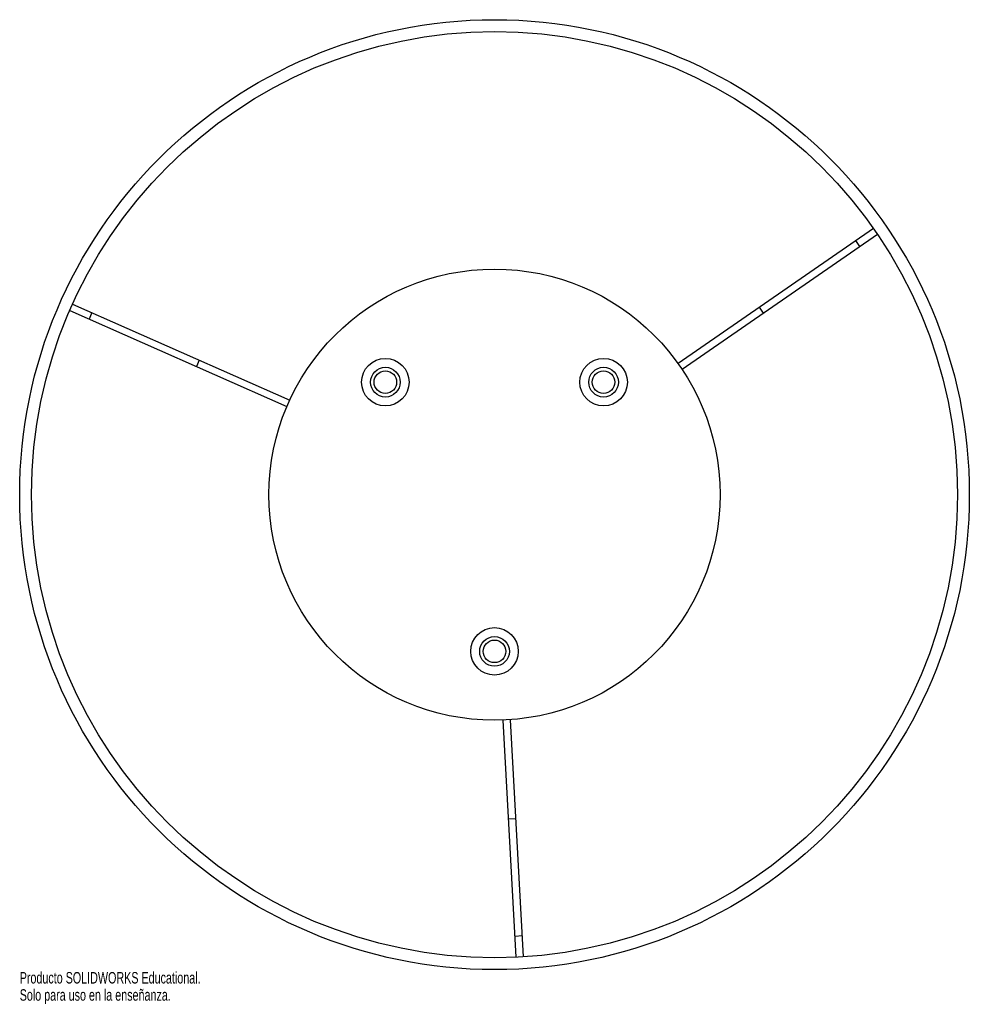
# Paper-space layout '_Inferior' of a CAD drawing. Header units: inches. Extents: x -29.9 to -14.1, y 15.4 to 31.7.
import ezdxf

# ---------------------------------------------------------------- set-up
doc = ezdxf.new("R2010")
doc.units = ezdxf.units.IN
doc.header["$MEASUREMENT"] = 0
doc.styles.add('SLDTEXTSTYLE0', font='TXT', dxfattribs={"width": 0.7})

psp = doc.layouts.new('_Inferior')

# ---------------------------------------------------------------- linework, layer by layer
at = {"color": 7, "linetype": 'Continuous', "lineweight": 25}
for p, q in [((-15.725, 28.27), (-18.965, 26.032)), ((-15.658, 28.173), (-18.898, 25.935)), ((-15.947, 27.973), (-16.014, 28.071)), ((-29.005, 27.018), (-25.404, 25.425)), ((-17.549, 26.867), (-17.616, 26.964)), ((-29.053, 26.91), (-25.452, 25.317)), ((-28.684, 26.876), (-28.731, 26.768)), ((-26.903, 26.088), (-26.951, 25.98)), ((-21.647, 16.19), (-21.863, 20.121)), ((-21.529, 16.196), (-21.745, 20.127)), ((-21.773, 18.484), (-21.655, 18.491)), ((-21.666, 16.54), (-21.548, 16.547))]:
    psp.add_line(p, q, dxfattribs=at)
for centre, radius in [((-22.008, 23.858), 7.874), ((-22.008, 23.858), 7.677), ((-22.008, 23.858), 3.74), ((-23.818, 25.723), 0.394), ((-23.818, 25.723), 0.246), ((-20.199, 25.723), 0.394), ((-20.199, 25.723), 0.246), ((-23.818, 25.723), 0.187), ((-20.199, 25.723), 0.187), ((-22.008, 21.26), 0.394), ((-22.008, 21.26), 0.246), ((-22.008, 21.26), 0.187)]:
    psp.add_circle(centre, radius, dxfattribs=at)
at = {"color": 7, "linetype": 'Continuous'}
psp.add_circle((-22.008, 23.858), 3.74, dxfattribs=at)

# ---------------------------------------------------------------- texts
at = {"color": 7, "linetype": 'Continuous', "char_height": 0.1903, "attachment_point": 1, "style": 'SLDTEXTSTYLE0'}
for s, insert in [('Producto SOLIDWORKS Educational.', (-29.882, 15.944)), ('Solo para uso en la enseñanza.', (-29.882, 15.659))]:
    psp.add_mtext(s, dxfattribs=dict(at, insert=insert))

doc.saveas('drawing.dxf')
